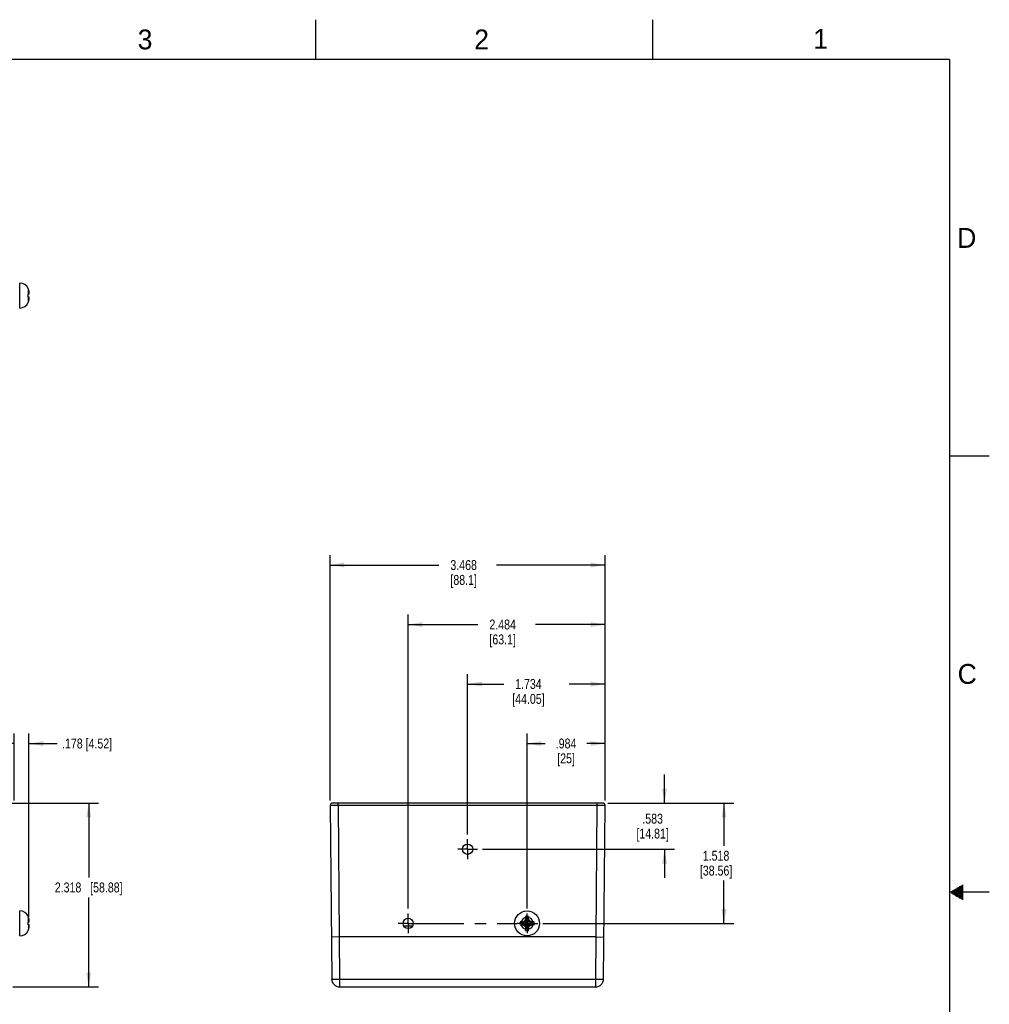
# Model space of a CAD drawing. Header units: inches. Extents: x 0 to 34, y 0 to 22.
# Tile 46 of 46: x 21.8 to 34, y 9.6 to 22. Entities that reach past the tile are written whole.
import ezdxf

# ---------------------------------------------------------------- set-up
doc = ezdxf.new("R2010")
doc.units = ezdxf.units.IN
doc.header["$LTSCALE"] = 1.87
doc.header["$MEASUREMENT"] = 0
doc.linetypes.add('CENTER', pattern=[0.6, 0.375, -0.075, 0.075, -0.075])
doc.layers.get('0').update_dxf_attribs({"linetype": 'CONTINUOUS'})
doc.layers.add('02___PRT_ALL_AXES', color=7, linetype='CONTINUOUS')
doc.layers.add('DIMENSIONS', color=7, linetype='CONTINUOUS')
doc.styles.get("Standard").update_dxf_attribs({"font": 'txt', "width": 0.8})
doc.styles.add('TEXTSTYLE_2', font='txt')
doc.dimstyles.new('DIMSTYLE_1', dxfattribs={"dimtxt": 0.125, "dimasz": 0.18, "dimexe": 0.18, "dimexo": 0.0625, "dimgap": 0.09, "dimtad": 0, "dimtih": 1, "dimtoh": 1, "dimdec": 3, "dimzin": 4, "dimdsep": 46, "dimtxsty": 'STANDARD', "dimblk": '_FILLED', "dimblk1": '_FILLED', "dimblk2": '_FILLED', "dimcen": 0.09, "dimadec": 0, "dimazin": 0, "dimtp": 0.01, "dimtm": 0.01, "dimtfac": 1, "dimtdec": 3, "dimtofl": 0, "dimtmove": 0, "dimatfit": 3, "dimldrblk": '_FILLED', "dimfxl": 1, "dimtolj": 1, "dimtzin": 4, "dimarcsym": 0})

# ---------------------------------------------------------------- blocks, each defined once
blk = doc.blocks.new('_FILLED')
at = {"color": 0, "linetype": 'BYBLOCK'}
blk.add_solid([(0, 0), (-1, 0.174), (-1, -0.174)], dxfattribs=at)
blk = doc.blocks.new('*D3')
at = {"layer": 'DIMENSIONS', "color": 2, "linetype": 'CONTINUOUS'}
for p, q in [((21.663, 12.124), (22.764, 12.124)), ((22.639, 12.124), (22.639, 11.184)), ((22.639, 9.806), (22.639, 10.934)), ((21.682, 9.806), (22.764, 9.806))]:
    blk.add_line(p, q, dxfattribs=at)
at = {"layer": 'DIMENSIONS', "color": 2, "linetype": 'CONTINUOUS', "xscale": 0.18, "yscale": 0.18, "zscale": 0.18}
for p, rotation in [((22.639, 12.124), 90), ((22.639, 9.806), 270)]:
    blk.add_blockref('_FILLED', p, dxfattribs=dict(at, rotation=rotation))
at = {"layer": 'DIMENSIONS', "color": 2, "linetype": 'CONTINUOUS', "insert": (22.639, 11.122), "char_height": 0.125, "width": 1.325, "attachment_point": 2, "line_spacing_factor": 0.9}
blk.add_mtext('2.318{\\Ftxt.shx;\\W1.000000;\\H0.125000; }[58.88]', dxfattribs=at)
blk = doc.blocks.new('*D8')
at = {"layer": 'DIMENSIONS', "color": 2, "linetype": 'CONTINUOUS'}
for p, q in [((21.7, 12.157), (21.7, 12.999)), ((21.886, 10.688), (21.886, 12.999)), ((21.7, 12.874), (21.34, 12.874)), ((21.886, 12.874), (22.241, 12.874))]:
    blk.add_line(p, q, dxfattribs=at)
at = {"layer": 'DIMENSIONS', "color": 2, "linetype": 'CONTINUOUS', "xscale": 0.18, "yscale": 0.18, "zscale": 0.18}
blk.add_blockref('_FILLED', (21.7, 12.874), dxfattribs=at)
at = {"layer": 'DIMENSIONS', "color": 2, "linetype": 'CONTINUOUS', "xscale": 0.18, "yscale": 0.18, "zscale": 0.18, "rotation": 180}
blk.add_blockref('_FILLED', (21.886, 12.874), dxfattribs=at)
at = {"layer": 'DIMENSIONS', "color": 2, "linetype": 'CONTINUOUS', "insert": (22.303, 12.937), "char_height": 0.125, "width": 1.1, "attachment_point": 1, "line_spacing_factor": 0.9}
blk.add_mtext('.178 [4.52]', dxfattribs=at)
blk = doc.blocks.new('*D9')
at = {"layer": 'DIMENSIONS', "color": 2, "linetype": 'CONTINUOUS'}
for p, q in [((28.169, 10.794), (28.169, 12.999)), ((29.153, 12.157), (29.153, 12.999)), ((28.169, 12.874), (28.399, 12.874)), ((29.153, 12.874), (28.924, 12.874))]:
    blk.add_line(p, q, dxfattribs=at)
at = {"layer": 'DIMENSIONS', "color": 2, "linetype": 'CONTINUOUS', "xscale": 0.18, "yscale": 0.18, "zscale": 0.18, "rotation": 180}
blk.add_blockref('_FILLED', (28.169, 12.874), dxfattribs=at)
at = {"layer": 'DIMENSIONS', "color": 2, "linetype": 'CONTINUOUS', "xscale": 0.18, "yscale": 0.18, "zscale": 0.18}
blk.add_blockref('_FILLED', (29.153, 12.874), dxfattribs=at)
at = {"layer": 'DIMENSIONS', "color": 2, "linetype": 'CONTINUOUS', "insert": (28.661, 12.937), "char_height": 0.125, "width": 0.4, "attachment_point": 2, "line_spacing_factor": 0.9}
blk.add_mtext('.984\\P[25]', dxfattribs=at)
blk = doc.blocks.new('*D10')
at = {"layer": 'DIMENSIONS', "color": 2, "linetype": 'CONTINUOUS'}
for p, q in [((27.419, 11.729), (27.419, 13.749)), ((29.153, 12.157), (29.153, 13.749)), ((27.419, 13.624), (27.874, 13.624)), ((29.153, 13.624), (28.699, 13.624))]:
    blk.add_line(p, q, dxfattribs=at)
at = {"layer": 'DIMENSIONS', "color": 2, "linetype": 'CONTINUOUS', "xscale": 0.18, "yscale": 0.18, "zscale": 0.18, "rotation": 180}
blk.add_blockref('_FILLED', (27.419, 13.624), dxfattribs=at)
at = {"layer": 'DIMENSIONS', "color": 2, "linetype": 'CONTINUOUS', "xscale": 0.18, "yscale": 0.18, "zscale": 0.18}
blk.add_blockref('_FILLED', (29.153, 13.624), dxfattribs=at)
at = {"layer": 'DIMENSIONS', "color": 2, "linetype": 'CONTINUOUS', "insert": (28.186, 13.687), "char_height": 0.125, "width": 0.7, "attachment_point": 2, "line_spacing_factor": 0.9}
blk.add_mtext('1.734\\P[44.05]', dxfattribs=at)
blk = doc.blocks.new('*D11')
at = {"layer": 'DIMENSIONS', "color": 2, "linetype": 'CONTINUOUS'}
for p, q in [((26.669, 10.794), (26.669, 14.499)), ((29.153, 12.157), (29.153, 14.499)), ((26.669, 14.374), (27.549, 14.374)), ((29.153, 14.374), (28.274, 14.374))]:
    blk.add_line(p, q, dxfattribs=at)
at = {"layer": 'DIMENSIONS', "color": 2, "linetype": 'CONTINUOUS', "xscale": 0.18, "yscale": 0.18, "zscale": 0.18, "rotation": 180}
blk.add_blockref('_FILLED', (26.669, 14.374), dxfattribs=at)
at = {"layer": 'DIMENSIONS', "color": 2, "linetype": 'CONTINUOUS', "xscale": 0.18, "yscale": 0.18, "zscale": 0.18}
blk.add_blockref('_FILLED', (29.153, 14.374), dxfattribs=at)
at = {"layer": 'DIMENSIONS', "color": 2, "linetype": 'CONTINUOUS', "insert": (27.861, 14.437), "char_height": 0.125, "width": 0.6, "attachment_point": 2, "line_spacing_factor": 0.9}
blk.add_mtext('2.484\\P[63.1]', dxfattribs=at)
blk = doc.blocks.new('*D12')
at = {"layer": 'DIMENSIONS', "color": 2, "linetype": 'CONTINUOUS'}
for p, q in [((25.685, 12.157), (25.685, 15.249)), ((29.153, 12.157), (29.153, 15.249)), ((25.685, 15.124), (27.057, 15.124)), ((29.153, 15.124), (27.782, 15.124))]:
    blk.add_line(p, q, dxfattribs=at)
at = {"layer": 'DIMENSIONS', "color": 2, "linetype": 'CONTINUOUS', "xscale": 0.18, "yscale": 0.18, "zscale": 0.18, "rotation": 180}
blk.add_blockref('_FILLED', (25.685, 15.124), dxfattribs=at)
at = {"layer": 'DIMENSIONS', "color": 2, "linetype": 'CONTINUOUS', "xscale": 0.18, "yscale": 0.18, "zscale": 0.18}
blk.add_blockref('_FILLED', (29.153, 15.124), dxfattribs=at)
at = {"layer": 'DIMENSIONS', "color": 2, "linetype": 'CONTINUOUS', "insert": (27.369, 15.187), "char_height": 0.125, "width": 0.6, "attachment_point": 2, "line_spacing_factor": 0.9}
blk.add_mtext('3.468\\P[88.1]', dxfattribs=at)
blk = doc.blocks.new('*D13')
at = {"layer": 'DIMENSIONS', "color": 2, "linetype": 'CONTINUOUS'}
for p, q in [((29.903, 12.124), (29.903, 12.484)), ((29.186, 12.124), (30.028, 12.124)), ((27.607, 11.541), (30.028, 11.541)), ((29.903, 11.541), (29.903, 11.181))]:
    blk.add_line(p, q, dxfattribs=at)
at = {"layer": 'DIMENSIONS', "color": 2, "linetype": 'CONTINUOUS', "xscale": 0.18, "yscale": 0.18, "zscale": 0.18}
for p, rotation in [((29.903, 12.124), 270), ((29.903, 11.541), 90)]:
    blk.add_blockref('_FILLED', p, dxfattribs=dict(at, rotation=rotation))
at = {"layer": 'DIMENSIONS', "color": 2, "linetype": 'CONTINUOUS', "insert": (29.753, 11.989), "char_height": 0.125, "width": 0.7, "attachment_point": 2, "line_spacing_factor": 0.9}
blk.add_mtext('.583\\P[14.81]', dxfattribs=at)
blk = doc.blocks.new('*D14')
at = {"layer": 'DIMENSIONS', "color": 2, "linetype": 'CONTINUOUS'}
for p, q in [((29.186, 12.124), (30.778, 12.124)), ((30.653, 12.124), (30.653, 11.584)), ((30.653, 10.606), (30.653, 11.147)), ((28.369, 10.606), (30.778, 10.606))]:
    blk.add_line(p, q, dxfattribs=at)
at = {"layer": 'DIMENSIONS', "color": 2, "linetype": 'CONTINUOUS', "xscale": 0.18, "yscale": 0.18, "zscale": 0.18}
for p, rotation in [((30.653, 12.124), 90), ((30.653, 10.606), 270)]:
    blk.add_blockref('_FILLED', p, dxfattribs=dict(at, rotation=rotation))
at = {"layer": 'DIMENSIONS', "color": 2, "linetype": 'CONTINUOUS', "insert": (30.553, 11.522), "char_height": 0.125, "width": 0.7, "attachment_point": 2, "line_spacing_factor": 0.9}
blk.add_mtext('1.518\\P[38.56]', dxfattribs=at)

msp = doc.modelspace()

# ---------------------------------------------------------------- linework, layer by layer
at = {"color": 2, "linetype": 'CONTINUOUS'}
for p, q in [((25.5, 22), (25.5, 21.5)), ((29.75, 22), (29.75, 21.5)), ((33.5, 16.5), (34, 16.5)), ((33.5866, 11.05), (33.6697, 11.05)), ((33.6039, 11.06), (33.6697, 11.06)), ((33.6213, 11.07), (33.6697, 11.07)), ((33.6386, 11.08), (33.6697, 11.08)), ((33.6559, 11.09), (33.6697, 11.09)), ((34, 11), (33.5, 11)), ((33.5173, 11.01), (33.6697, 11.01)), ((33.5173, 10.99), (33.6697, 10.99)), ((33.5347, 11.02), (33.6697, 11.02)), ((33.5347, 10.98), (33.6697, 10.98)), ((33.552, 11.03), (33.6697, 11.03)), ((33.552, 10.97), (33.6697, 10.97)), ((33.5693, 11.04), (33.6697, 11.04)), ((33.5693, 10.96), (33.6697, 10.96)), ((33.5866, 10.95), (33.6697, 10.95)), ((33.6039, 10.94), (33.6697, 10.94)), ((33.6213, 10.93), (33.6697, 10.93)), ((33.6386, 10.92), (33.6697, 10.92)), ((33.6559, 10.91), (33.6697, 10.91))]:
    msp.add_line(p, q, dxfattribs=at)
at = {"color": 7, "linetype": 'CONTINUOUS'}
for p, q in [((21.7705, 18.365), (21.7705, 18.68)), ((21.8757, 18.6104), (21.8757, 18.6122)), ((21.8757, 18.5407), (21.8865, 18.5419)), ((21.8757, 18.5042), (21.8757, 18.5407)), ((21.8865, 18.5031), (21.8757, 18.5042)), ((21.8809, 18.5413), (21.8809, 18.5964)), ((21.8809, 18.4485), (21.8809, 18.5037)), ((21.8757, 18.4327), (21.8757, 18.4346)), ((25.685, 12.094), (25.7041, 9.9054)), ((29.1234, 12.1243), (25.715, 12.1243)), ((25.785, 12.0948), (25.785, 12.1243)), ((25.785, 12.0948), (25.7994, 10.4353)), ((29.0534, 12.0948), (25.785, 12.0948)), ((29.0389, 10.4353), (29.0534, 12.0948)), ((29.0534, 12.0948), (29.0534, 12.1243)), ((29.1343, 9.9054), (29.1534, 12.094)), ((21.7705, 10.4488), (21.7705, 10.7638)), ((21.8757, 10.6942), (21.8757, 10.696)), ((21.8809, 10.6251), (21.8809, 10.6802)), ((28.1509, 10.6942), (28.16, 10.6595)), ((28.1874, 10.6942), (28.1783, 10.6595)), ((21.8757, 10.6245), (21.8865, 10.6257)), ((21.8757, 10.588), (21.8757, 10.6245)), ((21.8865, 10.5869), (21.8757, 10.588)), ((21.8809, 10.5875), (21.8809, 10.5323)), ((26.6111, 10.5773), (26.7273, 10.5773)), ((28.0813, 10.6245), (28.116, 10.6154)), ((28.0813, 10.588), (28.116, 10.5971)), ((28.116, 10.5971), (28.2224, 10.6154)), ((28.1197, 10.6154), (28.116, 10.6154)), ((28.116, 10.6154), (28.2224, 10.5971)), ((28.116, 10.5971), (28.1197, 10.5971)), ((28.1175, 10.6257), (28.1197, 10.6154)), ((28.1175, 10.5869), (28.1197, 10.5971)), ((28.1453, 10.6302), (28.1197, 10.6154)), ((28.1197, 10.5971), (28.2187, 10.6154)), ((28.1197, 10.6154), (28.2187, 10.5971)), ((28.1197, 10.5971), (28.1453, 10.5823)), ((28.1378, 10.6377), (28.2006, 10.5749)), ((28.1378, 10.5749), (28.2006, 10.6377)), ((28.16, 10.6558), (28.1453, 10.6302)), ((28.1453, 10.5823), (28.16, 10.5567)), ((28.1498, 10.658), (28.16, 10.6558)), ((28.16, 10.5567), (28.1498, 10.5546)), ((28.1509, 10.5184), (28.16, 10.5531)), ((28.1783, 10.5531), (28.16, 10.6595)), ((28.16, 10.6595), (28.16, 10.6558)), ((28.16, 10.5531), (28.1783, 10.6595)), ((28.1783, 10.5567), (28.16, 10.6558)), ((28.16, 10.5567), (28.1783, 10.6558)), ((28.16, 10.5567), (28.16, 10.5531)), ((28.1783, 10.6558), (28.1783, 10.6595)), ((28.1783, 10.6558), (28.1886, 10.658)), ((28.1931, 10.6302), (28.1783, 10.6558)), ((28.1783, 10.5567), (28.1931, 10.5823)), ((28.1886, 10.5546), (28.1783, 10.5567)), ((28.1783, 10.5531), (28.1783, 10.5567)), ((28.1874, 10.5184), (28.1783, 10.5531)), ((28.2187, 10.6154), (28.1931, 10.6302)), ((28.1931, 10.5823), (28.2187, 10.5971)), ((28.2209, 10.6257), (28.2187, 10.6154)), ((28.2224, 10.6154), (28.2187, 10.6154)), ((28.2187, 10.5971), (28.2224, 10.5971)), ((28.2187, 10.5971), (28.2209, 10.5869)), ((28.2571, 10.6245), (28.2224, 10.6154)), ((28.2571, 10.588), (28.2224, 10.5971)), ((21.8757, 10.5165), (21.8757, 10.5184)), ((25.7994, 10.4353), (25.6994, 10.4344)), ((25.7994, 10.4353), (25.804, 9.9045)), ((29.039, 10.4353), (25.7994, 10.4353)), ((29.0343, 9.9045), (29.039, 10.4353)), ((29.039, 10.4353), (29.1389, 10.4344)), ((25.804, 9.9045), (25.804, 9.8063)), ((25.804, 9.9045), (29.0343, 9.9045)), ((29.0343, 9.8063), (29.0343, 9.9045)), ((25.804, 9.8063), (29.0343, 9.8063))]:
    msp.add_line(p, q, dxfattribs=at)
at = {"color": 7, "linetype": 'CONTINUOUS', "const_width": 0.02}
for points in [[(33.5, 21.5), (0.5, 21.5)], [(33.5, 0.5), (33.5, 21.5)]]:
    msp.add_lwpolyline(points, dxfattribs=at)
at = {"color": 7, "linetype": 'CONTINUOUS'}
for centre, radius in [((27.4192, 11.5413), 0.065), ((28.1692, 10.6063), 0.1575), ((26.6692, 10.6063), 0.065)]:
    msp.add_circle(centre, radius, dxfattribs=at)
for centre, radius, start, end in [((21.7705, 18.5643), 0.1157, 24.49455, 90), ((21.7626, 18.6091), 0.00787, 318.27096, 360), ((21.7662, 18.562), 0.1197, 16.70075, 23.82135), ((21.6347, 18.5225), 0.257, 11.59464, 16.71051), ((21.6986, 18.544), 0.1902, 2.96458, 9.11597), ((21.7626, 18.4359), 0.00787, 0, 41.72904), ((21.7705, 18.4807), 0.1157, 270, 335.50545), ((21.7662, 18.4829), 0.1197, 336.17865, 343.29925), ((21.6347, 18.5224), 0.257, 343.28949, 348.40536), ((21.6986, 18.5009), 0.1902, 350.88403, 357.03542), ((25.715, 12.0943), 0.03, 90, 180.49995), ((29.1234, 12.0943), 0.03, 359.50001, 89.99924), ((21.7626, 10.6929), 0.00787, 318.27096, 360), ((21.7705, 10.6481), 0.1157, 24.49455, 90), ((21.7662, 10.6458), 0.1197, 16.70075, 23.82135), ((21.6347, 10.6063), 0.257, 11.59464, 16.71051), ((28.1692, 10.6063), 0.0763, 104.27446, 165.72554), ((30.3393, 10.6097), 2.1901, 178.15418, 178.73634), ((29.0809, 10.6502), 0.931, 177.29504, 178.15421), ((28.1692, 10.6063), 0.0898, 78.26459, 101.73541), ((27.2807, 10.6512), 0.9078, 1.83478, 2.71597), ((26.0236, 10.6103), 2.1656, 1.26037, 1.84911), ((28.1692, 10.6063), 0.0763, 14.27446, 75.72554), ((21.6347, 10.6062), 0.257, 343.28949, 348.40536), ((21.6986, 10.6278), 0.1902, 2.96458, 9.11597), ((21.6986, 10.5847), 0.1902, 350.88403, 357.03542), ((28.1692, 10.6063), 0.0898, 168.26459, 191.73541), ((28.1243, 9.7178), 0.9078, 91.83478, 92.71597), ((28.1252, 11.518), 0.931, 267.29504, 268.15421), ((28.1651, 8.4607), 2.1656, 91.26037, 91.84911), ((28.1692, 10.6063), 0.0763, 194.27446, 255.72554), ((28.1658, 12.7764), 2.1901, 268.15418, 268.73634), ((28.1692, 10.6063), 0.054, 170.23635, 189.76365), ((29.3568, 8.5489), 2.4185, 120.26678, 120.82524), ((29.3619, 12.6725), 2.4287, 239.17593, 239.73205), ((30.2354, 9.4135), 2.4287, 149.17593, 149.73205), ((30.2266, 11.7939), 2.4185, 210.26678, 210.82524), ((30.3148, 10.6022), 2.1656, 181.26037, 181.84911), ((28.1692, 10.6063), 0.054, 80.23635, 99.76365), ((28.1692, 10.6063), 0.054, 260.23635, 279.76365), ((28.1692, 10.6063), 0.0763, 284.27446, 345.72554), ((25.9991, 10.6029), 2.1901, 358.15418, 358.73634), ((26.1118, 9.4187), 2.4185, 30.26678, 30.82524), ((26.103, 11.799), 2.4287, 329.17593, 329.73205), ((26.9764, 8.5401), 2.4287, 59.17593, 59.73205), ((26.9816, 12.6637), 2.4185, 300.26678, 300.82524), ((28.1726, 8.4362), 2.1901, 88.15418, 88.73634), ((28.1733, 12.7519), 2.1656, 271.26037, 271.84911), ((28.1692, 10.6063), 0.054, 350.23635, 9.76365), ((28.2131, 9.6946), 0.931, 87.29504, 88.15421), ((28.2141, 11.4948), 0.9078, 271.83478, 272.71597), ((28.1692, 10.6063), 0.0898, 348.26459, 11.73541), ((21.7626, 10.5197), 0.00787, 0, 41.72904), ((21.7705, 10.5645), 0.1157, 270, 335.50545), ((21.7662, 10.5667), 0.1197, 336.17865, 343.29925), ((29.0577, 10.5614), 0.9078, 181.83478, 182.71597), ((28.1692, 10.6063), 0.0898, 258.26459, 281.73541), ((27.2575, 10.5623), 0.931, 357.29504, 358.15421), ((25.804, 9.9063), 0.1, 180.5, 270), ((29.0343, 9.9063), 0.1, 270, 359.5)]:
    msp.add_arc(centre, radius, start, end, dxfattribs=at)
for points, knots in [([(21.8865, 18.5419), (21.887, 18.5439), (21.8879, 18.5478), (21.8884, 18.5519), (21.8886, 18.5539)], [0, 0, 0, 0, 0.5049094, 1, 1, 1, 1]), ([(21.8886, 18.4911), (21.8884, 18.4931), (21.8879, 18.4971), (21.887, 18.5011), (21.8865, 18.5031)], [0, 0, 0, 0, 0.4950906, 1, 1, 1, 1]), ([(25.785, 12.0948), (25.7817, 12.0948), (25.7752, 12.0948), (25.7655, 12.0947), (25.756, 12.0947), (25.7468, 12.0947), (25.738, 12.0946), (25.7296, 12.0946), (25.7229, 12.0945), (25.7179, 12.0945), (25.7143, 12.0945), (25.7109, 12.0944), (25.7077, 12.0944), (25.7047, 12.0944), (25.7019, 12.0943), (25.6992, 12.0943), (25.6968, 12.0943), (25.6946, 12.0943), (25.6926, 12.0942), (25.6911, 12.0942), (25.69, 12.0942), (25.6893, 12.0942), (25.6886, 12.0942), (25.688, 12.0941), (25.6874, 12.0941), (25.6869, 12.0941), (25.6864, 12.0941), (25.6861, 12.0941), (25.6859, 12.0941), (25.6857, 12.0941), (25.6856, 12.0941), (25.6854, 12.0941), (25.6853, 12.0941), (25.6852, 12.0941), (25.6851, 12.094), (25.6851, 12.094), (25.685, 12.094), (25.685, 12.094), (25.685, 12.094), (25.685, 12.094), (25.685, 12.094), (25.685, 12.094), (25.685, 12.094), (25.685, 12.094), (25.685, 12.094)], [0, 0, 0, 0, 0.098012, 0.1950802, 0.2902695, 0.3826631, 0.471371, 0.555539, 0.6343565, 0.6715194, 0.7070646, 0.7409064, 0.7729632, 0.803158, 0.8314179, 0.857675, 0.881866, 0.9039326, 0.9238217, 0.9414855, 0.9494695, 0.9568815, 0.9637173, 0.9699727, 0.975644, 0.9807277, 0.9852209, 0.989121, 0.9908478, 0.9924256, 0.993854, 0.9951329, 0.9962622, 0.9972417, 0.9980715, 0.9987515, 0.9992818, 0.999491, 0.9996631, 0.9997985, 0.9998977, 0.9999343, 0.9999628, 1, 1, 1, 1]), ([(29.1534, 12.094), (29.1534, 12.094), (29.1534, 12.094), (29.1534, 12.094), (29.1534, 12.094), (29.1534, 12.094), (29.1534, 12.094), (29.1534, 12.094), (29.1533, 12.094), (29.1533, 12.094), (29.1532, 12.094), (29.1531, 12.0941), (29.1531, 12.0941), (29.1529, 12.0941), (29.1528, 12.0941), (29.1527, 12.0941), (29.1525, 12.0941), (29.1523, 12.0941), (29.1519, 12.0941), (29.1515, 12.0941), (29.151, 12.0941), (29.1504, 12.0941), (29.1498, 12.0942), (29.1491, 12.0942), (29.1484, 12.0942), (29.1473, 12.0942), (29.1457, 12.0942), (29.1438, 12.0943), (29.1415, 12.0943), (29.1391, 12.0943), (29.1365, 12.0943), (29.1337, 12.0944), (29.1307, 12.0944), (29.1275, 12.0944), (29.1241, 12.0945), (29.1205, 12.0945), (29.1155, 12.0945), (29.1088, 12.0946), (29.1004, 12.0946), (29.0916, 12.0947), (29.0824, 12.0947), (29.0729, 12.0947), (29.0632, 12.0948), (29.0567, 12.0948), (29.0534, 12.0948)], [0, 0, 0, 0, 0.0000372, 0.0000657, 0.0001023, 0.0002015, 0.0003369, 0.000509, 0.0007182, 0.0012485, 0.0019285, 0.0027583, 0.0037378, 0.0048671, 0.006146, 0.0075744, 0.0091522, 0.010879, 0.0147791, 0.0192723, 0.024356, 0.0300273, 0.0362827, 0.0431185, 0.0505305, 0.0585145, 0.0761783, 0.0960674, 0.118134, 0.142325, 0.1685821, 0.196842, 0.2270368, 0.2590936, 0.2929354, 0.3284806, 0.3656435, 0.444461, 0.528629, 0.6173369, 0.7097305, 0.8049198, 0.901988, 1, 1, 1, 1]), ([(21.8865, 10.6257), (21.887, 10.6277), (21.8879, 10.6316), (21.8884, 10.6357), (21.8886, 10.6377)], [0, 0, 0, 0, 0.5049094, 1, 1, 1, 1]), ([(21.8886, 10.5749), (21.8884, 10.5769), (21.8879, 10.5809), (21.887, 10.5849), (21.8865, 10.5869)], [0, 0, 0, 0, 0.4950906, 1, 1, 1, 1]), ([(25.7041, 9.9054), (25.7041, 9.9054), (25.7041, 9.9054), (25.7041, 9.9054), (25.7041, 9.9054), (25.7041, 9.9054), (25.7041, 9.9053), (25.7042, 9.9053), (25.7042, 9.9053), (25.7043, 9.9053), (25.7044, 9.9053), (25.7045, 9.9052), (25.7047, 9.9052), (25.7049, 9.9052), (25.7052, 9.9052), (25.7055, 9.9051), (25.706, 9.9051), (25.7065, 9.905), (25.7073, 9.905), (25.7084, 9.9049), (25.71, 9.9049), (25.7117, 9.9048), (25.7137, 9.9047), (25.7159, 9.9047), (25.7184, 9.9046), (25.721, 9.9046), (25.7238, 9.9045), (25.7268, 9.9045), (25.73, 9.9045), (25.7346, 9.9044), (25.7408, 9.9044), (25.7487, 9.9043), (25.7571, 9.9043), (25.7659, 9.9043), (25.7751, 9.9043), (25.7846, 9.9044), (25.7943, 9.9045), (25.8008, 9.9045), (25.804, 9.9045)], [0, 0, 0, 0, 0.0001086, 0.0002296, 0.0003721, 0.0005417, 0.0009744, 0.0015427, 0.0022524, 0.0031066, 0.0041067, 0.0052536, 0.006548, 0.0079901, 0.0113176, 0.0152363, 0.0197448, 0.0248411, 0.0305228, 0.0436294, 0.059035, 0.0767038, 0.0965938, 0.1186578, 0.142843, 0.1690915, 0.1973403, 0.2275216, 0.2595627, 0.2933866, 0.3660535, 0.4448233, 0.528938, 0.6175883, 0.7099209, 0.8050472, 0.9020515, 1, 1, 1, 1]), ([(29.0343, 9.9045), (29.0376, 9.9045), (29.0441, 9.9045), (29.0538, 9.9044), (29.0633, 9.9043), (29.0725, 9.9043), (29.0813, 9.9043), (29.0897, 9.9043), (29.0976, 9.9044), (29.1037, 9.9044), (29.1084, 9.9045), (29.1116, 9.9045), (29.1146, 9.9045), (29.1174, 9.9046), (29.12, 9.9046), (29.1224, 9.9047), (29.1246, 9.9047), (29.1266, 9.9048), (29.1284, 9.9049), (29.1299, 9.9049), (29.1311, 9.905), (29.1319, 9.905), (29.1324, 9.9051), (29.1328, 9.9051), (29.1332, 9.9052), (29.1335, 9.9052), (29.1337, 9.9052), (29.1338, 9.9052), (29.134, 9.9053), (29.134, 9.9053), (29.1341, 9.9053), (29.1342, 9.9053), (29.1343, 9.9053), (29.1343, 9.9054), (29.1343, 9.9054), (29.1343, 9.9054), (29.1343, 9.9054), (29.1343, 9.9054), (29.1343, 9.9054)], [0, 0, 0, 0, 0.0979485, 0.1949528, 0.2900791, 0.3824117, 0.471062, 0.5551767, 0.6339465, 0.7066134, 0.7404373, 0.7724784, 0.8026597, 0.8309085, 0.857157, 0.8813422, 0.9034062, 0.9232962, 0.940965, 0.9563706, 0.9694772, 0.9751589, 0.9802552, 0.9847637, 0.9886824, 0.9920099, 0.993452, 0.9947464, 0.9958933, 0.9968934, 0.9977476, 0.9984573, 0.9990256, 0.9994583, 0.9996279, 0.9997704, 0.9998914, 1, 1, 1, 1])]:
    msp.add_open_spline(points, degree=3, knots=knots, dxfattribs=at)
at = {"layer": '02___PRT_ALL_AXES', "color": 7, "linetype": 'CENTER'}
for p, q in [((27.4192, 11.5413), (27.4192, 11.6664)), ((27.4192, 11.5413), (27.2941, 11.5413)), ((27.4192, 11.5413), (27.4192, 11.4162)), ((27.4192, 11.5413), (27.5443, 11.5413)), ((26.6692, 10.6063), (26.6692, 10.7314)), ((28.1692, 10.6063), (28.1692, 10.7314)), ((26.6692, 10.6063), (26.5441, 10.6063)), ((26.6692, 10.6063), (26.6692, 10.4812)), ((26.6692, 10.6063), (28.0441, 10.6063)), ((28.1692, 10.6063), (28.0441, 10.6063)), ((28.1692, 10.6063), (28.3066, 10.6063)), ((28.1692, 10.6063), (28.1692, 10.4812))]:
    msp.add_line(p, q, dxfattribs=at)

# ---------------------------------------------------------------- texts
at = {"color": 2, "linetype": 'CONTINUOUS', "char_height": 0.25, "width": 0.25, "attachment_point": 1, "line_spacing_factor": 0.9, "style": 'TEXTSTYLE_2'}
for s, insert in [('3', (23.257, 21.8759)), ('2', (27.5025, 21.8762)), ('1', (31.7781, 21.8826)), ('D', (33.5947, 19.3736)), ('C', (33.6004, 13.8767))]:
    msp.add_mtext(s, dxfattribs=dict(at, insert=insert))

# ---------------------------------------------------------------- dimensions: what is measured, and where the dimension line sits
at = {"layer": 'DIMENSIONS', "color": 2, "linetype": 'CONTINUOUS'}
for base, p1, p2, angle, picture, middle in [((25.685, 15.1243), (29.1534, 12.1565), (25.685, 12.1565), 180, '*D12', (27.2692, 15.0305)), ((29.9034, 11.5413), (29.1859, 12.1243), (27.6068, 11.5413), 270, '*D13', (29.7784, 11.8328)), ((22.6386, 9.8063), (21.6626, 12.1243), (21.6823, 9.8063), 270, '*D3', (22.4886, 11.059)), ((30.6534, 10.6063), (29.1859, 12.1243), (28.3691, 10.6063), 270, '*D14', (30.5034, 11.3653))]:
    dim = msp.add_linear_dim(base=base, p1=p1, p2=p2, angle=angle, dimstyle='DIMSTYLE_1', dxfattribs=at)
    dim.commit()
    dim.dimension.update_dxf_attribs({"geometry": picture, "text_midpoint": middle, "dimtype": 160})
for base, p1, picture, middle in [((29.1534, 14.3743), (26.6692, 10.7939), '*D11', (27.7613, 14.2805)), ((29.1534, 13.6243), (27.4192, 11.7289), '*D10', (28.1363, 13.5305)), ((29.1534, 12.8743), (28.1692, 10.7939), '*D9', (28.5363, 12.7805))]:
    dim = msp.add_linear_dim(base=base, p1=p1, p2=(29.1534, 12.1565), dimstyle='DIMSTYLE_1', dxfattribs=at)
    dim.commit()
    dim.dimension.update_dxf_attribs({"geometry": picture, "text_midpoint": middle, "dimtype": 160})
dim = msp.add_linear_dim(base=(21.7001, 12.8743), p1=(21.8865, 10.6882), p2=(21.7001, 12.1573), angle=180, text='.178 [4.52]', dimstyle='DIMSTYLE_1', dxfattribs=at)
dim.commit()
dim.dimension.update_dxf_attribs({"geometry": '*D8', "text_midpoint": (22.8534, 12.8743), "dimtype": 160})

doc.saveas('drawing.dxf')
